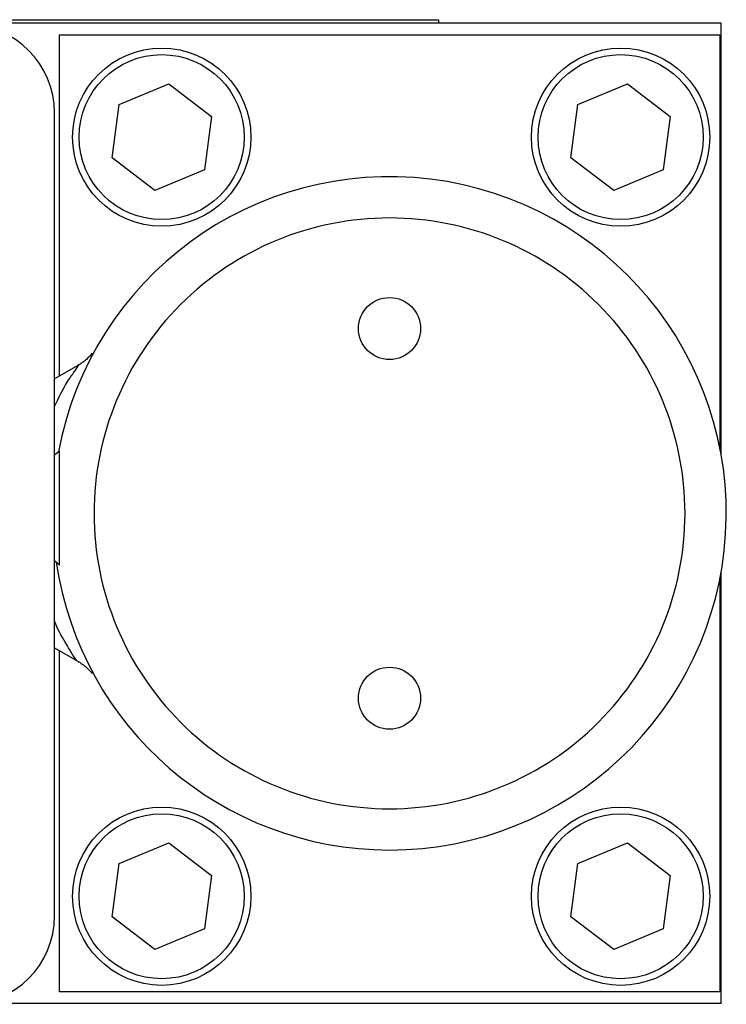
# Model space of a CAD drawing. Header units: inches. Extents: x 3 to 31.1, y 1.3 to 21.1.
# Tile 7 of 12: x 12.4 to 14.5, y 18.1 to 21.1. Entities that reach past the tile are written whole.
import ezdxf

# ---------------------------------------------------------------- set-up
doc = ezdxf.new("R2010")
doc.units = ezdxf.units.IN
doc.header["$MEASUREMENT"] = 0

msp = doc.modelspace()

# ---------------------------------------------------------------- linework, layer by layer
at = {"color": 7, "linetype": 'Continuous', "lineweight": 25}
for p, q in [((14.4912, 21.0796), (11.659, 21.0796)), ((11.6675, 21.0896), (13.6352, 21.0896)), ((12.2434, 21.0904), (12.418, 21.0904)), ((12.418, 21.0896), (12.418, 21.0904)), ((12.418, 21.0904), (12.5927, 21.0904)), ((12.5927, 21.0904), (12.5927, 21.0896)), ((13.6352, 21.0896), (13.6352, 21.0796)), ((14.4912, 19.7746), (14.4912, 21.0796)), ((12.4872, 20.0103), (12.4872, 21.0446)), ((12.4872, 21.0446), (14.4872, 21.0446)), ((14.4872, 21.0446), (14.4872, 19.7956)), ((12.668, 20.8337), (12.8184, 20.896)), ((12.8184, 20.896), (12.9476, 20.797)), ((14.058, 20.8337), (14.2084, 20.896)), ((14.2084, 20.896), (14.3376, 20.797)), ((12.6468, 20.6722), (12.668, 20.8337)), ((14.0368, 20.6722), (14.058, 20.8337)), ((12.4725, 18.3748), (12.4725, 20.8079)), ((12.9476, 20.797), (12.9264, 20.6355)), ((14.3376, 20.797), (14.3164, 20.6355)), ((12.7761, 20.5732), (12.6468, 20.6722)), ((14.1661, 20.5732), (14.0368, 20.6722)), ((12.9264, 20.6355), (12.7761, 20.5732)), ((14.3164, 20.6355), (14.1661, 20.5732)), ((12.5455, 20.0439), (12.4725, 20.0018)), ((12.4872, 19.7831), (12.4725, 19.7706)), ((12.4872, 19.6111), (12.4872, 19.7831)), ((12.4872, 19.4391), (12.4872, 19.6111)), ((12.4725, 19.4515), (12.4872, 19.4391)), ((14.4872, 19.3936), (14.4872, 18.1446)), ((14.4912, 18.1096), (14.4912, 19.4146)), ((12.4725, 19.1874), (12.541, 19.1478)), ((12.4872, 18.1446), (12.4872, 19.1789)), ((12.668, 18.5337), (12.8184, 18.596)), ((12.8184, 18.596), (12.9476, 18.497)), ((14.058, 18.5337), (14.2084, 18.596)), ((14.2084, 18.596), (14.3376, 18.497)), ((12.6468, 18.3722), (12.668, 18.5337)), ((14.0368, 18.3722), (14.058, 18.5337)), ((12.9476, 18.497), (12.9264, 18.3355)), ((14.3376, 18.497), (14.3164, 18.3355)), ((12.7761, 18.2732), (12.6468, 18.3722)), ((14.1661, 18.2732), (14.0368, 18.3722)), ((12.9264, 18.3355), (12.7761, 18.2732)), ((14.3164, 18.3355), (14.1661, 18.2732)), ((14.4872, 18.1446), (12.4872, 18.1446)), ((14.4912, 18.1096), (12.2411, 18.1096))]:
    msp.add_line(p, q, dxfattribs=at)
for centre, radius in [((12.7972, 20.7346), 0.27), ((14.1872, 20.7346), 0.27), ((12.7972, 20.7346), 0.25), ((14.1872, 20.7346), 0.25), ((13.4872, 20.1546), 0.094), ((13.4872, 19.0346), 0.094), ((12.7972, 18.4346), 0.27), ((12.7972, 18.4346), 0.25), ((14.1872, 18.4346), 0.27), ((14.1872, 18.4346), 0.25)]:
    msp.add_circle(centre, radius, dxfattribs=at)
for centre, radius, start, end in [((12.2048, 20.8079), 0.2677, 0, 90), ((13.4872, 19.5946), 1.02, 270, 169.4929), ((13.4872, 19.5946), 1.02, 188.3248, 270), ((12.2048, 18.3748), 0.2677, 270, 0)]:
    msp.add_arc(centre, radius, start, end, dxfattribs=at)
for points, knots in [([(13.4872, 18.6996), (13.2499, 18.6996), (13.0222, 18.7939), (12.6865, 19.1296), (12.5922, 19.3572), (12.5922, 19.832), (12.6865, 20.0596), (13.0222, 20.3953), (13.2499, 20.4896), (13.7246, 20.4896), (13.9523, 20.3953), (14.2879, 20.0596), (14.3822, 19.832), (14.3822, 19.3572), (14.2879, 19.1296), (13.9523, 18.7939), (13.7246, 18.6996), (13.4872, 18.6996)], [0, 0, 0, 0, 0.125, 0.125, 0.25, 0.25, 0.375, 0.375, 0.5, 0.5, 0.625, 0.625, 0.75, 0.75, 0.875, 0.875, 1, 1, 1, 1]), ([(12.5864, 20.0798), (12.581, 20.0733), (12.5687, 20.0586), (12.5521, 20.0482), (12.5428, 20.0423)], [0, 0, 0, 0, 0.438302, 1, 1, 1, 1]), ([(12.4725, 19.9182), (12.4853, 19.945), (12.5056, 19.9877), (12.5335, 20.024), (12.5447, 20.0419), (12.5454, 20.043), (12.5457, 20.0436)], [0, 0, 0, 0, 0.386037, 0.61622, 0.822124, 1, 1, 1, 1]), ([(12.5411, 19.1479), (12.5411, 19.1479), (12.5419, 19.1456), (12.5301, 19.1602), (12.5097, 19.198), (12.4849, 19.2359), (12.4731, 19.2671), (12.4725, 19.2687)], [0, 0, 0, 0, 0.006211, 0.279328, 0.605175, 0.980089, 1, 1, 1, 1]), ([(12.5428, 19.1469), (12.5521, 19.141), (12.5687, 19.1305), (12.581, 19.1158), (12.5864, 19.1094)], [0, 0, 0, 0, 0.561921, 1, 1, 1, 1])]:
    msp.add_open_spline(points, degree=3, knots=knots, dxfattribs=at)

doc.saveas('drawing.dxf')
